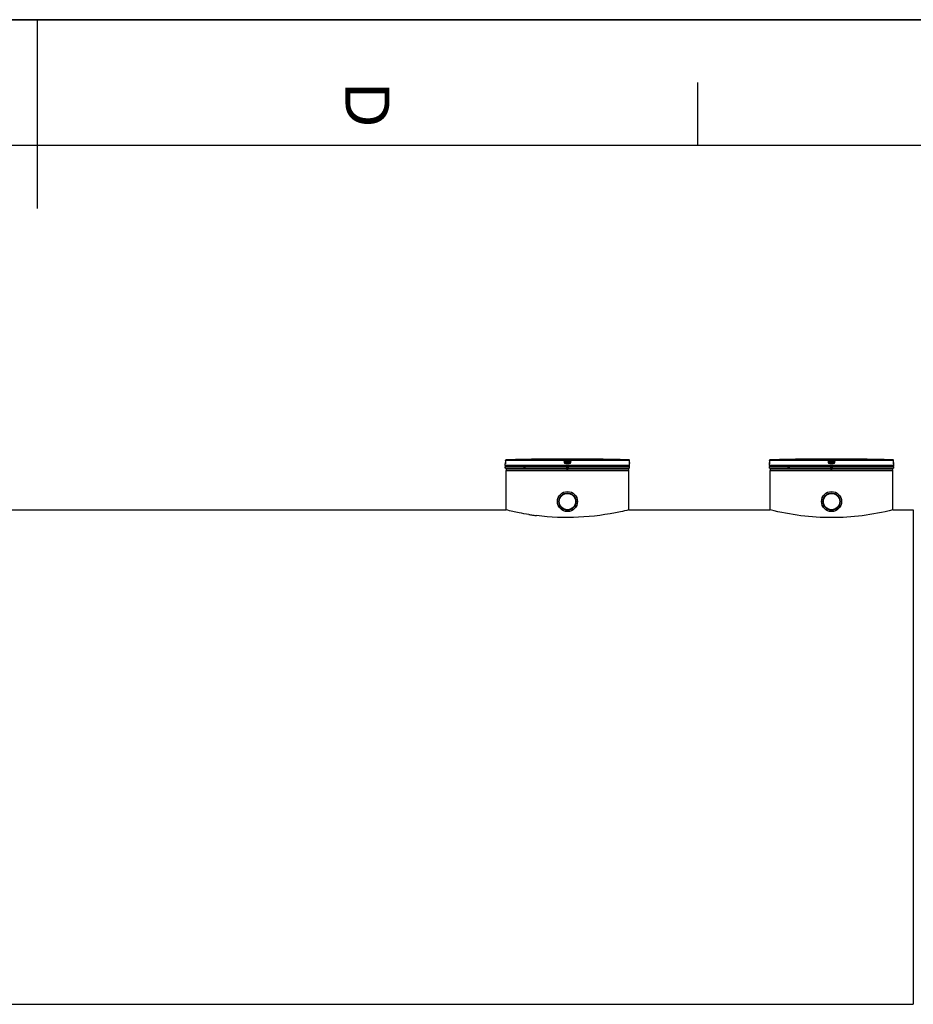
# Model space of a CAD drawing. Header units: millimetres. Extents: x 0 to 420, y 0 to 297.
# Tile 20 of 34: x 209 to 280, y 219 to 297. Entities that reach past the tile are written whole.
import ezdxf

# ---------------------------------------------------------------- set-up
doc = ezdxf.new("R2010")
doc.units = ezdxf.units.MM
doc.header["$LTSCALE"] = 23.1
doc.layers.get('0').update_dxf_attribs({"linetype": 'CONTINUOUS'})
doc.layers.add('01_GLOBAL', color=7, linetype='CONTINUOUS')
doc.layers.add('AXES_REF', color=7, linetype='CONTINUOUS')
doc.styles.add('TEXTSTYLE_2', font='arial.ttf')

# ---------------------------------------------------------------- blocks, each defined once
blk = doc.blocks.new('MARGEA3_BL0', base_point=(210.000078, 148.5))
at = {"color": 7, "linetype": 'Continuous'}
for p, q in [((420.000078, 297.000001), (0.000078, 297.000001)), ((0.000078, 296.999914), (420, 296.999914)), ((210.000078, 297.000001), (210.000078, 282.000001)), ((262.500078, 292.000001), (262.500078, 287.000001)), ((410.000078, 287.000001), (10.000078, 287.000001))]:
    blk.add_line(p, q, dxfattribs=at)
at = {"color": 7, "linetype": 'Continuous', "style": 'TEXTSTYLE_2', "oblique": 0.00001872}
blk.add_text('D', height=3.5, rotation=270, dxfattribs=at).set_placement((234.500078, 292.000001))

msp = doc.modelspace()

# ---------------------------------------------------------------- linework, layer by layer
at = {"color": 7, "linetype": 'Continuous'}
for p, q in [((0, 297), (420, 297)), ((247.21, 261.546), (247.21, 261.677)), ((247.214, 261.705), (247.213, 261.7)), ((247.213, 261.7), (247.213, 261.696)), ((247.213, 261.696), (247.213, 261.69)), ((247.213, 261.69), (247.213, 261.689)), ((247.215, 261.725), (247.214, 261.718)), ((247.214, 261.718), (247.214, 261.711)), ((247.214, 261.711), (247.214, 261.705)), ((247.216, 261.763), (247.215, 261.753)), ((247.215, 261.753), (247.215, 261.743)), ((247.215, 261.743), (247.215, 261.734)), ((247.215, 261.734), (247.215, 261.725)), ((247.217, 261.907), (247.216, 261.785)), ((247.216, 261.785), (247.216, 261.774)), ((247.216, 261.774), (247.216, 261.763)), ((247.217, 261.938), (247.217, 261.917)), ((247.217, 261.917), (247.217, 261.907)), ((247.391, 262.005), (247.28, 262.002)), ((250.014, 262.053), (249.913, 262.052)), ((250.132, 262.055), (250.002, 262.053)), ((250.132, 262.055), (250.131, 262.055)), ((250.132, 262.055), (250.132, 262.055)), ((254.169, 262.055), (254.168, 262.055)), ((254.298, 262.053), (254.169, 262.055)), ((257.085, 261.778), (257.084, 261.938)), ((257.085, 261.765), (257.085, 261.781)), ((257.085, 261.753), (257.085, 261.768)), ((257.085, 261.741), (257.085, 261.755)), ((257.086, 261.731), (257.085, 261.744)), ((257.086, 261.723), (257.086, 261.733)), ((257.086, 261.716), (257.086, 261.725)), ((257.087, 261.71), (257.086, 261.718)), ((257.087, 261.704), (257.087, 261.711)), ((257.087, 261.696), (257.087, 261.708)), ((257.087, 261.696), (257.087, 261.7)), ((257.088, 261.688), (257.087, 261.696)), ((257.088, 261.69), (257.088, 261.689)), ((257.09, 261.546), (257.09, 261.677)), ((268.205, 261.546), (268.205, 261.677)), ((268.209, 261.705), (268.208, 261.7)), ((268.208, 261.7), (268.208, 261.696)), ((268.208, 261.696), (268.208, 261.69)), ((268.208, 261.69), (268.208, 261.689)), ((268.21, 261.725), (268.209, 261.718)), ((268.209, 261.718), (268.209, 261.711)), ((268.209, 261.711), (268.209, 261.705)), ((268.211, 261.763), (268.21, 261.753)), ((268.21, 261.753), (268.21, 261.743)), ((268.21, 261.743), (268.21, 261.734)), ((268.21, 261.734), (268.21, 261.725)), ((268.212, 261.907), (268.211, 261.785)), ((268.211, 261.785), (268.211, 261.774)), ((268.211, 261.774), (268.211, 261.763)), ((268.212, 261.938), (268.212, 261.917)), ((268.212, 261.917), (268.212, 261.907)), ((268.386, 262.005), (268.275, 262.002)), ((271.009, 262.053), (270.908, 262.052)), ((271.127, 262.055), (270.997, 262.053)), ((271.127, 262.055), (271.126, 262.055)), ((271.127, 262.055), (271.127, 262.055)), ((275.164, 262.055), (275.163, 262.055)), ((275.293, 262.053), (275.164, 262.055)), ((275.264, 262.054), (275.164, 262.055)), ((278.08, 261.778), (278.079, 261.938)), ((278.08, 261.765), (278.08, 261.781)), ((278.08, 261.753), (278.08, 261.768)), ((278.081, 261.741), (278.08, 261.755)), ((278.081, 261.731), (278.08, 261.744)), ((278.081, 261.723), (278.081, 261.733)), ((278.081, 261.716), (278.081, 261.725)), ((278.082, 261.71), (278.081, 261.718)), ((278.082, 261.704), (278.082, 261.711)), ((278.082, 261.696), (278.082, 261.708)), ((278.082, 261.696), (278.082, 261.7)), ((278.083, 261.688), (278.082, 261.696)), ((278.083, 261.69), (278.083, 261.689)), ((278.085, 261.546), (278.085, 261.677)), ((257.09, 261.481), (247.21, 261.481)), ((247.21, 261.351), (247.21, 261.481)), ((257.09, 261.351), (247.21, 261.351)), ((247.236, 261.481), (247.236, 261.483)), ((247.275, 261.286), (247.275, 261.351)), ((247.275, 261.286), (257.025, 261.286)), ((247.309, 261.243), (247.309, 261.286)), ((247.371, 261.281), (247.371, 261.286)), ((248.718, 261.234), (248.718, 261.286)), ((252.119, 261.091), (252.119, 261.286)), ((252.181, 261.091), (252.181, 261.286)), ((255.583, 261.234), (255.583, 261.286)), ((256.929, 261.281), (256.929, 261.286)), ((256.991, 261.243), (256.991, 261.286)), ((257.025, 261.286), (257.025, 261.351)), ((257.064, 261.481), (257.064, 261.483)), ((257.09, 261.351), (257.09, 261.481)), ((278.085, 261.481), (268.205, 261.481)), ((268.205, 261.351), (268.205, 261.481)), ((278.085, 261.351), (268.205, 261.351)), ((268.231, 261.481), (268.231, 261.483)), ((268.27, 261.286), (268.27, 261.351)), ((268.27, 261.286), (278.02, 261.286)), ((268.304, 261.243), (268.304, 261.286)), ((268.367, 261.281), (268.367, 261.286)), ((269.713, 261.234), (269.713, 261.286)), ((273.114, 261.091), (273.114, 261.286)), ((273.177, 261.091), (273.177, 261.286)), ((276.578, 261.234), (276.578, 261.286)), ((277.924, 261.281), (277.924, 261.286)), ((277.987, 261.243), (277.987, 261.286)), ((278.02, 261.286), (278.02, 261.351)), ((278.059, 261.481), (278.059, 261.483)), ((278.085, 261.351), (278.085, 261.481)), ((205.467, 258.023), (247.275, 258.023)), ((257.025, 258.023), (268.27, 258.023)), ((278.02, 258.023), (279.645, 258.023)), ((279.645, 258.023), (279.645, 218.711)), ((39.587, 218.711), (279.645, 218.711))]:
    msp.add_line(p, q, dxfattribs=at)
at = {"color": 9, "linetype": 'Continuous'}
for p, q in [((247.211, 261.677), (247.21, 261.677)), ((257.09, 261.546), (247.21, 261.546)), ((247.217, 261.937), (247.216, 261.791)), ((247.216, 261.791), (247.216, 261.792)), ((247.217, 261.937), (247.217, 261.938)), ((251.895, 261.937), (247.217, 261.937)), ((251.898, 262.002), (247.28, 262.002)), ((251.913, 261.791), (251.895, 261.937)), ((251.898, 262.002), (251.898, 262.053)), ((251.962, 261.945), (251.962, 261.996)), ((251.981, 261.85), (251.962, 261.996)), ((251.981, 261.799), (251.962, 261.945)), ((251.981, 261.85), (251.981, 261.799)), ((251.981, 261.85), (251.981, 261.846)), ((252.029, 262.055), (252.029, 261.989)), ((252.029, 262.055), (252.15, 262.055)), ((252.045, 261.859), (252.029, 261.989)), ((252.272, 261.989), (252.029, 261.989)), ((252.044, 261.793), (252.045, 261.793)), ((252.15, 261.677), (252.044, 261.677)), ((252.255, 261.859), (252.045, 261.859)), ((252.045, 261.859), (252.045, 261.742)), ((252.255, 261.793), (252.045, 261.793)), ((252.15, 261.742), (252.045, 261.742)), ((252.15, 262.055), (252.272, 262.055)), ((252.255, 261.742), (252.15, 261.742)), ((252.257, 261.677), (252.15, 261.677)), ((252.272, 261.989), (252.255, 261.859)), ((252.255, 261.742), (252.255, 261.859)), ((252.256, 261.793), (252.255, 261.793)), ((252.272, 262.055), (252.272, 261.989)), ((252.32, 261.85), (252.319, 261.846)), ((252.338, 261.996), (252.32, 261.85)), ((252.338, 261.945), (252.32, 261.799)), ((252.32, 261.799), (252.32, 261.85)), ((252.338, 261.996), (252.338, 261.945)), ((252.406, 261.937), (252.388, 261.791)), ((252.403, 262.053), (252.403, 262.002)), ((257.02, 262.002), (252.403, 262.002)), ((257.084, 261.937), (252.406, 261.937)), ((257.084, 261.937), (257.084, 261.938)), ((257.085, 261.791), (257.084, 261.937)), ((257.085, 261.791), (257.085, 261.792)), ((257.09, 261.677), (257.089, 261.677)), ((268.206, 261.677), (268.205, 261.677)), ((278.085, 261.546), (268.205, 261.546)), ((268.212, 261.937), (268.211, 261.791)), ((268.211, 261.791), (268.211, 261.792)), ((268.212, 261.937), (268.212, 261.938)), ((272.89, 261.937), (268.212, 261.937)), ((272.893, 262.002), (268.275, 262.002)), ((272.908, 261.791), (272.89, 261.937)), ((272.893, 262.002), (272.893, 262.053)), ((272.957, 261.945), (272.957, 261.996)), ((272.976, 261.85), (272.957, 261.996)), ((272.976, 261.799), (272.957, 261.945)), ((272.976, 261.85), (272.976, 261.799)), ((272.976, 261.85), (272.976, 261.846)), ((273.024, 262.055), (273.024, 261.989)), ((273.024, 262.055), (273.145, 262.055)), ((273.04, 261.859), (273.024, 261.989)), ((273.267, 261.989), (273.024, 261.989)), ((273.039, 261.793), (273.04, 261.793)), ((273.145, 261.677), (273.039, 261.677)), ((273.25, 261.859), (273.04, 261.859)), ((273.04, 261.859), (273.04, 261.742)), ((273.25, 261.793), (273.04, 261.793)), ((273.145, 261.742), (273.04, 261.742)), ((273.145, 262.055), (273.267, 262.055)), ((273.25, 261.742), (273.145, 261.742)), ((273.252, 261.677), (273.145, 261.677)), ((273.267, 261.989), (273.25, 261.859)), ((273.25, 261.742), (273.25, 261.859)), ((273.251, 261.793), (273.25, 261.793)), ((273.267, 262.055), (273.267, 261.989)), ((273.315, 261.85), (273.314, 261.846)), ((273.333, 261.996), (273.315, 261.85)), ((273.333, 261.945), (273.315, 261.799)), ((273.315, 261.799), (273.315, 261.85)), ((273.333, 261.996), (273.333, 261.945)), ((273.401, 261.937), (273.383, 261.791)), ((273.398, 262.053), (273.398, 262.002)), ((278.015, 262.002), (273.398, 262.002)), ((278.079, 261.937), (273.401, 261.937)), ((278.079, 261.937), (278.079, 261.938)), ((278.08, 261.791), (278.079, 261.937)), ((278.08, 261.791), (278.08, 261.792)), ((278.085, 261.677), (278.084, 261.677)), ((247.236, 261.483), (247.257, 261.483)), ((248.645, 261.483), (248.823, 261.483)), ((252.046, 261.483), (252.254, 261.483)), ((257.043, 261.483), (257.064, 261.483)), ((268.231, 261.483), (268.252, 261.483)), ((269.64, 261.483), (269.818, 261.483)), ((273.041, 261.483), (273.249, 261.483)), ((278.038, 261.483), (278.059, 261.483))]:
    msp.add_line(p, q, dxfattribs=at)
at = {"color": 7, "linetype": 'Continuous'}
for centre, radius in [((252.15, 258.686), 0.799), ((252.15, 258.686), 0.686), ((273.145, 258.686), 0.799), ((273.145, 258.686), 0.686)]:
    msp.add_circle(centre, radius, dxfattribs=at)
for centre, radius, start, end in [((247.275, 261.677), 0.065, 162.87448, 180), ((247.275, 261.546), 0.065, 180, 235.73564), ((247.282, 261.937), 0.065, 91.48637, 179.62893), ((247.253, 261.483), 0.0169, 148.62171, 180), ((252.15, 74.311), 187.754, 90.68279, 91.45259), ((252.15, 74.313), 187.752, 89.3842, 90.6158), ((252.15, 74.313), 187.752, 88.51363, 89.34452), ((257.019, 261.937), 0.065, 0.47139, 88.50968), ((257.025, 261.546), 0.065, 304.26436, 360), ((257.047, 261.483), 0.0169, 0, 31.37829), ((257.025, 261.677), 0.065, 0, 17.12748), ((268.27, 261.677), 0.065, 162.87448, 180), ((268.27, 261.546), 0.065, 180, 235.73564), ((268.277, 261.937), 0.065, 91.48637, 179.62893), ((268.248, 261.483), 0.0169, 148.62171, 180), ((273.145, 74.311), 187.754, 90.68279, 91.45259), ((273.145, 74.313), 187.752, 89.3842, 90.6158), ((273.145, 74.313), 187.752, 88.51363, 89.34452), ((278.014, 261.937), 0.065, 0.47139, 88.50968), ((278.02, 261.546), 0.065, 304.26436, 360), ((278.042, 261.483), 0.0169, 0, 31.37829), ((278.02, 261.677), 0.065, 0, 17.12748), ((252.306, 277.919), 20.519, 260.92492, 261.32149), ((252.253, 277.564), 20.161, 261.31971, 262.29635), ((252.222, 277.342), 19.937, 262.29885, 262.71334)]:
    msp.add_arc(centre, radius, start, end, dxfattribs=at)
at = {"color": 9, "linetype": 'Continuous'}
for centre, radius, start, end in [((244.997, 261.802), 2.219, 357.851, 359.72836), ((247.283, 261.935), 0.0677, 112.01648, 113.76901), ((247.283, 261.935), 0.0674, 106.67488, 112.02116), ((247.283, 261.936), 0.0662, 102.77751, 106.67429), ((247.282, 261.938), 0.0648, 99.31344, 102.77746), ((247.282, 261.941), 0.0618, 91.54035, 99.35142), ((252.706, 256.569), 5.331, 97.1207, 97.46967), ((251.595, 256.569), 5.331, 82.53033, 82.8793), ((257.019, 261.941), 0.0618, 80.77303, 88.46162), ((257.018, 261.938), 0.0643, 79.08428, 80.81472), ((257.018, 261.937), 0.0659, 73.52092, 79.07067), ((257.018, 261.935), 0.067, 71.97966, 73.5335), ((257.018, 261.935), 0.0676, 65.34706, 71.97453), ((257.018, 261.935), 0.0672, 58.80204, 65.35741), ((259.338, 261.802), 2.254, 180.28312, 182.05422), ((265.992, 261.802), 2.219, 357.851, 359.72836), ((268.278, 261.935), 0.0677, 112.01648, 113.76901), ((268.278, 261.935), 0.0674, 106.67488, 112.02116), ((268.278, 261.936), 0.0662, 102.77751, 106.67429), ((268.277, 261.938), 0.0648, 99.31344, 102.77746), ((268.277, 261.941), 0.0618, 91.54035, 99.35142), ((273.701, 256.569), 5.331, 97.1207, 97.46967), ((272.59, 256.569), 5.331, 82.53033, 82.8793), ((278.014, 261.941), 0.0618, 80.77303, 88.46162), ((278.013, 261.938), 0.0643, 79.08428, 80.81472), ((278.013, 261.937), 0.0659, 73.52092, 79.07067), ((278.013, 261.935), 0.067, 71.97966, 73.5335), ((278.013, 261.935), 0.0676, 65.34706, 71.97453), ((278.013, 261.935), 0.0672, 58.80204, 65.35741), ((280.333, 261.802), 2.254, 180.28312, 182.05422)]:
    msp.add_arc(centre, radius, start, end, dxfattribs=at)
for points, knots in [([(247.214, 261.719), (247.214, 261.708), (247.21, 261.699), (247.215, 261.677), (247.211, 261.677)], [0, 0, 0, 0, 0.738699, 1, 1, 1, 1]), ([(247.211, 261.677), (247.211, 261.679), (247.212, 261.683), (247.212, 261.687), (247.213, 261.689)], [0, 0, 0, 0, 0.497733, 1, 1, 1, 1]), ([(251.895, 261.937), (251.895, 261.953), (251.9, 261.97), (251.892, 261.999), (251.898, 262.002)], [0, 0, 0, 0, 0.696676, 1, 1, 1, 1]), ([(251.895, 261.937), (251.91, 261.94), (251.925, 261.949), (251.963, 261.939), (251.962, 261.945)], [0, 0, 0, 0, 0.702669, 1, 1, 1, 1]), ([(251.898, 262.053), (251.898, 262.057), (251.918, 262.05), (251.952, 262.06), (251.998, 262.055), (252.029, 262.055)], [0, 0, 0, 0, 0.077113, 0.294292, 1, 1, 1, 1]), ([(251.913, 261.791), (251.929, 261.793), (251.948, 261.789), (251.977, 261.805), (251.981, 261.799)], [0, 0, 0, 0, 0.703022, 1, 1, 1, 1]), ([(251.962, 261.996), (251.962, 262.003), (251.999, 261.985), (252.013, 261.991), (252.029, 261.989)], [0, 0, 0, 0, 0.298562, 1, 1, 1, 1]), ([(252.013, 261.855), (252.005, 261.854), (251.998, 261.849), (251.981, 261.853), (251.981, 261.85)], [0, 0, 0, 0, 0.731988, 1, 1, 1, 1]), ([(252.045, 261.742), (252.032, 261.742), (252.001, 261.74), (251.996, 261.775), (252.003, 261.785)], [0, 0, 0, 0, 0.532206, 1, 1, 1, 1]), ([(252.044, 261.677), (252.044, 261.692), (252.048, 261.712), (252.041, 261.737), (252.045, 261.742)], [0, 0, 0, 0, 0.697837, 1, 1, 1, 1]), ([(252.257, 261.677), (252.257, 261.692), (252.253, 261.712), (252.26, 261.737), (252.255, 261.742)], [0, 0, 0, 0, 0.697838, 1, 1, 1, 1]), ([(252.272, 262.055), (252.303, 262.055), (252.349, 262.06), (252.382, 262.05), (252.403, 262.057), (252.403, 262.053)], [0, 0, 0, 0, 0.706963, 0.92344, 1, 1, 1, 1]), ([(252.272, 261.989), (252.279, 261.99), (252.293, 261.992), (252.305, 261.993), (252.328, 261.996), (252.315, 261.994), (252.312, 261.993)], [0, 0, 0, 0, 0.343864, 0.675083, 0.837575, 1, 1, 1, 1]), ([(252.32, 261.799), (252.318, 261.787), (252.318, 261.756), (252.283, 261.758), (252.275, 261.765)], [0, 0, 0, 0, 0.529841, 1, 1, 1, 1]), ([(252.32, 261.85), (252.32, 261.853), (252.302, 261.849), (252.295, 261.854), (252.288, 261.855)], [0, 0, 0, 0, 0.268012, 1, 1, 1, 1]), ([(252.388, 261.791), (252.372, 261.793), (252.352, 261.789), (252.324, 261.805), (252.32, 261.799)], [0, 0, 0, 0, 0.703022, 1, 1, 1, 1]), ([(252.406, 261.937), (252.39, 261.94), (252.376, 261.949), (252.338, 261.939), (252.338, 261.945)], [0, 0, 0, 0, 0.702669, 1, 1, 1, 1]), ([(252.406, 261.937), (252.406, 261.953), (252.401, 261.97), (252.409, 261.999), (252.403, 262.002)], [0, 0, 0, 0, 0.696676, 1, 1, 1, 1]), ([(257.089, 261.677), (257.085, 261.677), (257.091, 261.701), (257.086, 261.711), (257.086, 261.722)], [0, 0, 0, 0, 0.262414, 1, 1, 1, 1]), ([(257.089, 261.677), (257.089, 261.679), (257.089, 261.683), (257.088, 261.687), (257.088, 261.689)], [0, 0, 0, 0, 0.497732, 1, 1, 1, 1]), ([(268.209, 261.719), (268.209, 261.708), (268.205, 261.699), (268.21, 261.677), (268.206, 261.677)], [0, 0, 0, 0, 0.738699, 1, 1, 1, 1]), ([(268.206, 261.677), (268.206, 261.679), (268.207, 261.683), (268.207, 261.687), (268.208, 261.689)], [0, 0, 0, 0, 0.497733, 1, 1, 1, 1]), ([(272.89, 261.937), (272.89, 261.953), (272.895, 261.97), (272.887, 261.999), (272.893, 262.002)], [0, 0, 0, 0, 0.696676, 1, 1, 1, 1]), ([(272.89, 261.937), (272.905, 261.94), (272.92, 261.949), (272.958, 261.939), (272.957, 261.945)], [0, 0, 0, 0, 0.702669, 1, 1, 1, 1]), ([(272.893, 262.053), (272.893, 262.057), (272.914, 262.05), (272.947, 262.06), (272.993, 262.055), (273.024, 262.055)], [0, 0, 0, 0, 0.077113, 0.294292, 1, 1, 1, 1]), ([(272.908, 261.791), (272.924, 261.793), (272.943, 261.789), (272.972, 261.805), (272.976, 261.799)], [0, 0, 0, 0, 0.703022, 1, 1, 1, 1]), ([(272.957, 261.996), (272.957, 262.003), (272.994, 261.985), (273.008, 261.991), (273.024, 261.989)], [0, 0, 0, 0, 0.298562, 1, 1, 1, 1]), ([(273.008, 261.855), (273, 261.854), (272.993, 261.849), (272.976, 261.853), (272.976, 261.85)], [0, 0, 0, 0, 0.731988, 1, 1, 1, 1]), ([(273.04, 261.742), (273.027, 261.742), (272.996, 261.74), (272.992, 261.775), (272.998, 261.785)], [0, 0, 0, 0, 0.532206, 1, 1, 1, 1]), ([(273.039, 261.677), (273.039, 261.692), (273.043, 261.712), (273.036, 261.737), (273.04, 261.742)], [0, 0, 0, 0, 0.697837, 1, 1, 1, 1]), ([(273.252, 261.677), (273.252, 261.692), (273.248, 261.712), (273.255, 261.737), (273.25, 261.742)], [0, 0, 0, 0, 0.697838, 1, 1, 1, 1]), ([(273.267, 262.055), (273.298, 262.055), (273.344, 262.06), (273.377, 262.05), (273.398, 262.057), (273.398, 262.053)], [0, 0, 0, 0, 0.706963, 0.92344, 1, 1, 1, 1]), ([(273.267, 261.989), (273.274, 261.99), (273.288, 261.992), (273.3, 261.993), (273.323, 261.996), (273.311, 261.994), (273.307, 261.993)], [0, 0, 0, 0, 0.343864, 0.675083, 0.837575, 1, 1, 1, 1]), ([(273.315, 261.799), (273.313, 261.787), (273.313, 261.756), (273.278, 261.758), (273.27, 261.765)], [0, 0, 0, 0, 0.529841, 1, 1, 1, 1]), ([(273.315, 261.85), (273.315, 261.853), (273.297, 261.849), (273.291, 261.854), (273.283, 261.855)], [0, 0, 0, 0, 0.268012, 1, 1, 1, 1]), ([(273.383, 261.791), (273.367, 261.793), (273.348, 261.789), (273.319, 261.805), (273.315, 261.799)], [0, 0, 0, 0, 0.703022, 1, 1, 1, 1]), ([(273.401, 261.937), (273.385, 261.94), (273.371, 261.949), (273.333, 261.939), (273.333, 261.945)], [0, 0, 0, 0, 0.702669, 1, 1, 1, 1]), ([(273.401, 261.937), (273.401, 261.953), (273.396, 261.97), (273.404, 261.999), (273.398, 262.002)], [0, 0, 0, 0, 0.696676, 1, 1, 1, 1]), ([(278.084, 261.677), (278.08, 261.677), (278.086, 261.701), (278.081, 261.711), (278.081, 261.722)], [0, 0, 0, 0, 0.262414, 1, 1, 1, 1]), ([(278.084, 261.677), (278.084, 261.679), (278.084, 261.683), (278.083, 261.687), (278.083, 261.689)], [0, 0, 0, 0, 0.497732, 1, 1, 1, 1])]:
    msp.add_open_spline(points, degree=3, knots=knots, dxfattribs=at)
for points in [[(247.217, 261.937), (247.217, 261.961), (247.234, 261.987), (247.256, 261.997)], [(251.898, 262.053), (251.927, 262.053), (251.959, 262.025), (251.962, 261.996)], [(251.898, 262.002), (251.927, 262.002), (251.959, 261.974), (251.962, 261.945)], [(252.044, 261.677), (251.986, 261.677), (251.92, 261.734), (251.913, 261.791)], [(252.388, 261.791), (252.38, 261.734), (252.315, 261.677), (252.257, 261.677)], [(252.403, 262.053), (252.374, 262.053), (252.342, 262.025), (252.338, 261.996)], [(252.338, 261.945), (252.342, 261.974), (252.374, 262.002), (252.403, 262.002)], [(257.084, 261.937), (257.084, 261.959), (257.071, 261.982), (257.053, 261.993)], [(268.212, 261.937), (268.212, 261.961), (268.229, 261.987), (268.251, 261.997)], [(272.893, 262.053), (272.922, 262.053), (272.954, 262.025), (272.957, 261.996)], [(272.893, 262.002), (272.922, 262.002), (272.954, 261.974), (272.957, 261.945)], [(273.039, 261.677), (272.981, 261.677), (272.915, 261.734), (272.908, 261.791)], [(273.383, 261.791), (273.375, 261.734), (273.31, 261.677), (273.252, 261.677)], [(273.398, 262.053), (273.369, 262.053), (273.337, 262.025), (273.333, 261.996)], [(273.333, 261.945), (273.337, 261.974), (273.369, 262.002), (273.398, 262.002)], [(278.079, 261.937), (278.079, 261.959), (278.066, 261.982), (278.048, 261.993)]]:
    msp.add_open_spline(points, degree=3, dxfattribs=at)
at = {"color": 7, "linetype": 'Continuous'}
for points, knots in [([(251.981, 261.846), (251.984, 261.832), (251.993, 261.803), (252.028, 261.796), (252.038, 261.803)], [0, 0, 0, 0, 0.53554, 1, 1, 1, 1]), ([(252.319, 261.846), (252.317, 261.832), (252.308, 261.803), (252.273, 261.796), (252.262, 261.803)], [0, 0, 0, 0, 0.535553, 1, 1, 1, 1]), ([(272.976, 261.846), (272.979, 261.832), (272.988, 261.803), (273.023, 261.796), (273.033, 261.803)], [0, 0, 0, 0, 0.53554, 1, 1, 1, 1]), ([(273.314, 261.846), (273.312, 261.832), (273.303, 261.803), (273.268, 261.796), (273.257, 261.803)], [0, 0, 0, 0, 0.535553, 1, 1, 1, 1]), ([(249.07, 257.656), (248.818, 257.696), (248.217, 257.804), (247.62, 257.937), (247.275, 258.023)], [0, 0, 0, 0, 0.417612, 1, 1, 1, 1]), ([(257.025, 258.023), (256.807, 257.968), (254.418, 257.413), (251.902, 257.284), (249.693, 257.566)], [0, 0, 0, 0, 0.091757, 1, 1, 1, 1]), ([(278.02, 258.023), (276.396, 257.613), (273.146, 257.204), (269.896, 257.613), (268.27, 258.023)], [0, 0, 0, 0, 0.499839, 1, 1, 1, 1])]:
    msp.add_open_spline(points, degree=3, knots=knots, dxfattribs=at)
at = {"layer": '01_GLOBAL', "color": 9, "linetype": 'Continuous'}
for p, q in [((247.275, 261.156), (257.025, 261.156)), ((268.27, 261.156), (278.02, 261.156))]:
    msp.add_line(p, q, dxfattribs=at)
at = {"layer": '01_GLOBAL', "color": 7, "linetype": 'Continuous'}
for p, q in [((247.275, 258.023), (247.275, 261.156)), ((257.025, 258.023), (257.025, 261.156)), ((268.27, 258.023), (268.27, 261.156)), ((278.02, 258.023), (278.02, 261.156))]:
    msp.add_line(p, q, dxfattribs=at)
for centre, start, end in [((247.405, 261.156), 137.75503, 180), ((247.405, 261.156), 90, 105.07656), ((256.895, 261.156), 74.92344, 90), ((256.895, 261.156), 0, 42.24497), ((268.4, 261.156), 137.75503, 180), ((268.4, 261.156), 90, 105.07656), ((277.89, 261.156), 74.92344, 90), ((277.89, 261.156), 0, 42.24497)]:
    msp.add_arc(centre, 0.13, start, end, dxfattribs=at)
at = {"layer": 'AXES_REF', "color": 7, "linetype": 'Continuous'}
for centre, radius in [((252.15, 258.686), 0.682), ((252.15, 258.686), 0.65), ((273.145, 258.686), 0.682), ((273.145, 258.686), 0.65)]:
    msp.add_circle(centre, radius, dxfattribs=at)

# ---------------------------------------------------------------- block references
at = {"color": 7, "linetype": 'Continuous'}
msp.add_blockref('MARGEA3_BL0', (210, 148.5), dxfattribs=at)

doc.saveas('drawing.dxf')
